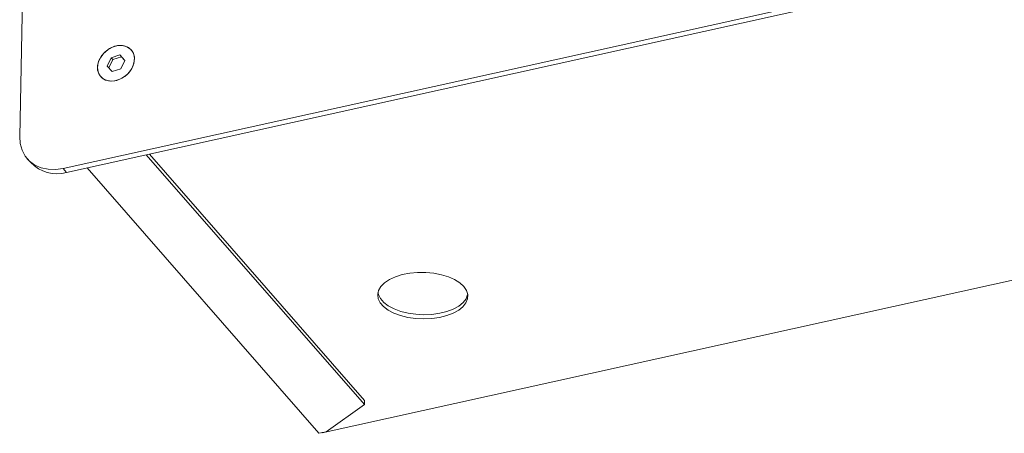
# Model space of a CAD drawing. Header units: millimetres. Extents: x 30 to 260, y 20 to 191.
# Tile 4 of 7: x 214 to 245, y 134 to 147. Entities that reach past the tile are written whole.
import ezdxf

# ---------------------------------------------------------------- set-up
doc = ezdxf.new("R2010")
doc.units = ezdxf.units.MM

msp = doc.modelspace()

# ---------------------------------------------------------------- linework, layer by layer
at = {"color": 7, "linetype": 'Continuous', "lineweight": 15}
for p, q in [((214.9181, 179.6228), (214.2233, 143.5413)), ((215.5631, 142.5583), (251.5421, 150.5168)), ((215.6668, 142.4395), (251.6459, 150.398)), ((217.0351, 145.9675), (216.9197, 145.712)), ((217.0869, 145.9081), (216.972, 145.6535)), ((217.3034, 146.0517), (217.0351, 145.9675)), ((217.0869, 145.9081), (217.0351, 145.9675)), ((217.3553, 145.9923), (217.0869, 145.9081)), ((217.4564, 145.8805), (217.3034, 146.0517)), ((217.3553, 145.9923), (217.3034, 146.0517)), ((217.341, 145.625), (217.4564, 145.8805)), ((217.456, 145.8796), (217.3553, 145.9923)), ((216.9197, 145.712), (217.0726, 145.5408)), ((217.0726, 145.5408), (217.341, 145.625)), ((214.4579, 142.8566), (214.5616, 142.7378)), ((224.8338, 135.2902), (218.1185, 142.9818)), ((224.8363, 135.4187), (218.2146, 143.0031)), ((215.5631, 142.5583), (215.6668, 142.4395)), ((216.2991, 142.5794), (223.4336, 134.4076)), ((223.5398, 134.4172), (259.7917, 142.4361)), ((223.661, 134.4579), (224.8338, 135.2902)), ((224.8338, 135.2902), (224.8363, 135.4187)), ((223.4336, 134.4076), (223.661, 134.4579)), ((223.5297, 134.4288), (223.5398, 134.4172))]:
    msp.add_line(p, q, dxfattribs=at)
at = {"color": 7, "linetype": 'Continuous', "lineweight": 15, "flags": 128}
for points in [[(216.6195, 145.6705), (216.6433, 145.8196), (216.7076, 145.9669), (216.8075, 146.1016), (216.9356, 146.2137), (217.0824, 146.2948), (217.2371, 146.3389), (217.3882, 146.3428), (217.5243, 146.3061), (217.6356, 146.2317), (217.7136, 146.1249), (217.7527, 145.9937), (217.7499, 145.8479), (217.7054, 145.6983), (217.6226, 145.556), (217.5075, 145.4314), (217.3687, 145.3339), (217.2165, 145.2707), (217.0623, 145.2465), (216.9173, 145.2631), (216.7924, 145.3192), (216.6969, 145.4106), (216.6378, 145.5307), (216.6195, 145.6705)], [(217.1421, 146.3184), (216.9903, 146.2508), (216.8532, 146.1496), (216.741, 146.0221), (216.6619, 145.8779), (216.6218, 145.7277), (216.6237, 145.5825), (216.6675, 145.4532), (216.7499, 145.3493), (216.8647, 145.2786), (217.0036, 145.2462), (217.1561, 145.2547), (217.311, 145.3033), (217.4568, 145.3885), (217.5826, 145.5039), (217.6792, 145.641), (217.7393, 145.7896), (217.7586, 145.9387), (217.7355, 146.0773), (217.6719, 146.195), (217.5723, 146.2831), (217.4443, 146.3351), (217.2972, 146.3472), (217.1421, 146.3184)], [(214.2233, 143.5413), (214.2397, 143.3228), (214.2971, 143.1201), (214.3937, 142.9393), (214.5266, 142.786), (214.6918, 142.6649), (214.8842, 142.5795), (215.0979, 142.5326), (215.3265, 142.5254), (215.5631, 142.5583)], [(227.8945, 138.9244), (227.7714, 139.0376), (227.6117, 139.1383), (227.4205, 139.2231), (227.204, 139.2893), (226.9691, 139.3348), (226.7234, 139.3581), (226.4748, 139.3586), (226.2312, 139.3361), (226.0005, 139.2914), (225.7901, 139.2259), (225.6068, 139.1418), (225.4564, 139.0417), (225.3439, 138.9288), (225.2727, 138.8069), (225.2453, 138.6797), (225.2624, 138.5515), (225.3235, 138.4262), (225.4267, 138.308), (225.5687, 138.2006), (225.7448, 138.1075), (225.9495, 138.0317), (226.1761, 137.9756), (226.4174, 137.941), (226.6655, 137.9291), (226.9127, 137.9402), (227.1508, 137.9739), (227.3722, 138.0292), (227.5698, 138.1043), (227.7373, 138.1968), (227.8693, 138.3037), (227.9616, 138.4216), (228.0111, 138.5467), (228.0163, 138.6749), (227.977, 138.8022), (227.8945, 138.9244)], [(225.2519, 138.736), (225.2648, 138.6799), (225.326, 138.5547), (225.4292, 138.4365), (225.5712, 138.3291), (225.7473, 138.236), (225.952, 138.1602), (226.1786, 138.1041), (226.4198, 138.0695), (226.668, 138.0576), (226.9151, 138.0687), (227.1532, 138.1024), (227.3747, 138.1577), (227.5723, 138.2328), (227.7398, 138.3253), (227.8718, 138.4322), (227.9641, 138.5501), (228.0136, 138.6751), (228.0151, 138.6828)]]:
    msp.add_lwpolyline(points, dxfattribs=at)
at = {"color": 7, "linetype": 'Continuous', "lineweight": 15}
msp.add_arc((215.3622, 143.5074), 1.1105, 223.86953, 285.92294, dxfattribs=at)

doc.saveas('drawing.dxf')
